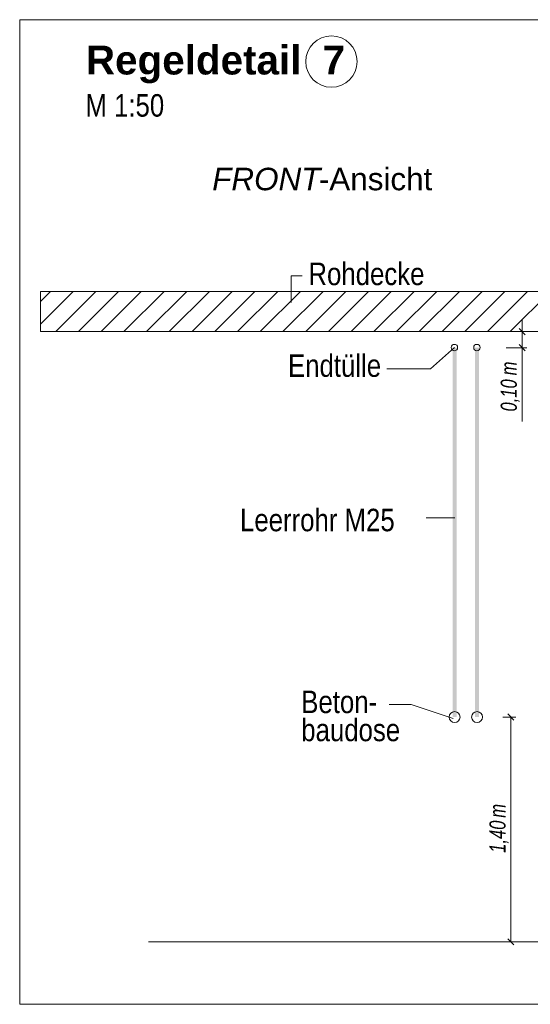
# Model space of a CAD drawing. Extents: x -620 to 300, y 62 to 1112.
# Tile 121 of 256: x 117 to 149, y 634 to 695. Entities that reach past the tile are written whole.
import ezdxf
from ezdxf.lldxf.tags import DXFTag

# ---------------------------------------------------------------- set-up
doc = ezdxf.new("R2010")
doc.units = 0
doc.layers.get('0').update_dxf_attribs({"lineweight": 13})
for name, color, linetype, lineweight, true_color in [('E_Aussparung Bemaßung-A06G9S0H8I', 5, 'Continuous', 9, 0x0000ff), ('E_Betonbaudose', 1, 'Continuous', 13, 0xff0000), ('E_Detail_Beschriftung', 7, 'Continuous', 13, 0x009900), ('E_Detail_Wandschraffur', 7, 'Continuous', 5, 0xc0c0c0), ('E_Leerrohr Beschriftung', 1, 'Continuous', 9, 0xff0000)]:
    doc.layers.add(name, color=color, linetype=linetype, lineweight=lineweight, true_color=true_color)
doc.layers.add('E_Detail_Linie_Text_Bem', color=7, linetype='Continuous', lineweight=13)
doc.styles.get("Standard").update_dxf_attribs({"font": 'ARIALN.TTF'})
tags = doc.linetypes.add('fein_strichliert', pattern=[4, 1, -2, 1]).pattern_tags.tags
tags[8:9] = [DXFTag(74, 4), DXFTag(75, 0), DXFTag(340, '0'), DXFTag(46, 0.0), DXFTag(50, 0.0), DXFTag(44, 0.0), DXFTag(45, 0.0)]
tags[6:7] = [DXFTag(74, 4), DXFTag(75, 0), DXFTag(340, '0'), DXFTag(46, 0.0), DXFTag(50, 0.0), DXFTag(44, 0.0), DXFTag(45, 0.0)]
tags[4:5] = [DXFTag(74, 4), DXFTag(75, 0), DXFTag(340, '0'), DXFTag(46, 0.0), DXFTag(50, 0.0), DXFTag(44, 0.0), DXFTag(45, 0.0)]
tags = doc.linetypes.add('fein_strichliert-A06G9S0L8I', pattern=[4, 1, -2, 1]).pattern_tags.tags
tags[8:9] = [DXFTag(74, 4), DXFTag(75, 0), DXFTag(340, '0'), DXFTag(46, 0.0), DXFTag(50, 0.0), DXFTag(44, 0.0), DXFTag(45, 0.0)]
tags[6:7] = [DXFTag(74, 4), DXFTag(75, 0), DXFTag(340, '0'), DXFTag(46, 0.0), DXFTag(50, 0.0), DXFTag(44, 0.0), DXFTag(45, 0.0)]
tags[4:5] = [DXFTag(74, 4), DXFTag(75, 0), DXFTag(340, '0'), DXFTag(46, 0.0), DXFTag(50, 0.0), DXFTag(44, 0.0), DXFTag(45, 0.0)]

# ---------------------------------------------------------------- blocks, each defined once
blk = doc.blocks.new('Referenz-A06G9S0O8I')
at = {"layer": 'E_Aussparung Bemaßung-A06G9S0H8I', "linetype": 'Continuous', "ltscale": 0.13}
for p, q in [((148.723, 676.797), (148.723, 670.443)), ((149.023, 676.033), (147.723, 676.033)), ((148.533, 676.224), (148.914, 675.843)), ((148.533, 675.224), (148.914, 674.843)), ((149.023, 675.034), (147.723, 675.034)), ((148.323, 652.033), (147.523, 652.033)), ((148.214, 651.843), (147.833, 652.224)), ((148.023, 652.033), (148.023, 638.033)), ((148.323, 638.033), (147.523, 638.033)), ((148.214, 637.843), (147.833, 638.224))]:
    blk.add_line(p, q, dxfattribs=at)
at = {"layer": 'E_Betonbaudose', "linetype": 'Continuous', "ltscale": 0.13}
for centre, radius in [((144.509, 675.043), 0.2), ((145.909, 675.043), 0.2), ((144.519, 652.033), 0.34), ((145.919, 652.033), 0.34)]:
    blk.add_circle(centre, radius, dxfattribs=at)
at = {"layer": 'E_Detail_Linie_Text_Bem', "linetype": 'fein_strichliert-A06G9S0L8I', "ltscale": 0.65}
for p, q in [((180.227, 695.461), (117.458, 695.461)), ((117.458, 695.461), (117.458, 634.144)), ((117.458, 634.144), (177.201, 634.144))]:
    blk.add_line(p, q, dxfattribs=at)
at = {"layer": 'E_Detail_Linie_Text_Bem', "color": 0, "linetype": 'Continuous', "ltscale": 0.13}
for p, q in [((134.349, 677.854), (134.349, 679.502)), ((134.349, 679.502), (135.035, 679.502)), ((143.022, 673.725), (144.509, 675.043)), ((143.022, 673.725), (140.3, 673.725)), ((142.753, 664.447), (144.538, 664.447)), ((141.817, 652.814), (140.448, 652.814)), ((141.817, 652.814), (144.428, 651.941))]:
    blk.add_line(p, q, dxfattribs=at)
at = {"layer": 'E_Detail_Linie_Text_Bem', "linetype": 'Continuous', "ltscale": 0.13}
for p, q in [((170.075, 678.533), (118.747, 678.533)), ((118.747, 678.533), (118.747, 676.033)), ((118.747, 676.033), (129.14, 676.033)), ((118.747, 676.033), (167.575, 676.033)), ((129.14, 676.033), (170.075, 676.033)), ((125.474, 638.033), (162.487, 638.033))]:
    blk.add_line(p, q, dxfattribs=at)
for points in [[(144.644, 675.034), (144.644, 652.033), (144.394, 675.033), (144.394, 652.033)], [(146.044, 675.034), (146.044, 652.033), (145.794, 675.033), (145.794, 652.033)]]:
    blk.add_solid(points, dxfattribs=at)
at = {"layer": 'E_Detail_Wandschraffur', "linetype": 'fein_strichliert', "ltscale": 0.13}
for p, q in [((118.747, 676.498), (120.783, 678.533)), ((121.111, 676.033), (123.611, 678.533)), ((123.94, 676.033), (126.44, 678.533)), ((126.768, 676.033), (129.268, 678.533)), ((129.596, 676.033), (132.096, 678.533)), ((132.425, 676.033), (134.925, 678.533)), ((135.253, 676.033), (137.753, 678.533)), ((138.082, 676.033), (140.582, 678.533)), ((140.91, 676.033), (143.41, 678.533)), ((143.739, 676.033), (146.239, 678.533)), ((146.567, 676.033), (149.067, 678.533))]:
    blk.add_line(p, q, dxfattribs=at)
at = {"layer": 'E_Detail_Wandschraffur', "linetype": 'ByBlock', "ltscale": 0.13}
for p, q in [((118.747, 677.912), (119.369, 678.533)), ((119.697, 676.033), (122.197, 678.533)), ((122.525, 676.033), (125.025, 678.533)), ((125.354, 676.033), (127.854, 678.533)), ((128.182, 676.033), (130.682, 678.533)), ((131.011, 676.033), (133.511, 678.533)), ((133.839, 676.033), (136.339, 678.533)), ((136.668, 676.033), (139.168, 678.533)), ((139.496, 676.033), (141.996, 678.533)), ((142.324, 676.033), (144.824, 678.533)), ((145.153, 676.033), (147.653, 678.533)), ((147.981, 676.033), (150.481, 678.533))]:
    blk.add_line(p, q, dxfattribs=at)
at = {"layer": 'E_Leerrohr Beschriftung', "linetype": 'Continuous', "ltscale": 0.13}
blk.add_circle((136.857, 692.853), 1.6, dxfattribs=at)
at = {"layer": 'E_Aussparung Bemaßung-A06G9S0H8I', "linetype": 'Continuous', "ltscale": 0.13, "char_height": 1, "attachment_point": 1, "rotation": 90}
for s, insert in [('{\\W0.9;\\fArial Narrow|b0|i1;m}', (147.39, 673.311)), ('{\\W0.9;\\fArial Narrow|b0|i1;0,10 }', (147.39, 671.058)), ('{\\W0.9;\\fArial Narrow|b0|i1;m}', (146.69, 645.763)), ('{\\W0.9;\\fArial Narrow|b0|i1;1,40 }', (146.69, 643.579))]:
    blk.add_mtext(s, dxfattribs=dict(at, insert=insert))
at = {"layer": 'E_Detail_Beschriftung', "color": 1, "linetype": 'Continuous', "lineweight": 35, "ltscale": 0.35, "true_color": 0xff0000, "char_height": 1.8, "attachment_point": 1}
for s, insert in [('{\\fArial|b1|i0;Regeldetail}', (121.576, 693.849)), ('{\\fArial|b1|i0;7}', (136.304, 693.849))]:
    blk.add_mtext(s, dxfattribs=dict(at, insert=insert))
at = {"layer": 'E_Detail_Beschriftung', "linetype": 'Continuous', "ltscale": 0.13, "char_height": 1.4, "attachment_point": 1}
for s, insert in [('{\\fArial Narrow;M 1:50}', (121.546, 690.824)), ('{\\fArial Narrow;Rohdecke}', (135.425, 680.331)), ('{\\fArial Narrow;Endtülle}', (134.153, 674.619)), ('{\\fArial Narrow;Leerrohr M25}', (131.168, 665.003)), ('{\\fArial Narrow;Beton-}', (134.978, 653.679)), ('{\\fArial Narrow;baudose}', (134.978, 651.929))]:
    blk.add_mtext(s, dxfattribs=dict(at, insert=insert))
at = {"layer": 'E_Detail_Beschriftung', "linetype": 'Continuous', "lineweight": -2, "ltscale": 0.25, "char_height": 1.4, "attachment_point": 1}
for s, insert in [('{\\fArial|b0|i1;FRONT}', (129.436, 686.239)), ('{\\fArial;-Ansicht}', (136.071, 686.239))]:
    blk.add_mtext(s, dxfattribs=dict(at, insert=insert))

msp = doc.modelspace()

# ---------------------------------------------------------------- block references
at = {"color": 8, "lineweight": 25, "ltscale": 0.25, "true_color": 0x808080}
msp.add_blockref('Referenz-A06G9S0O8I', (0, 0), dxfattribs=at)

doc.saveas('drawing.dxf')
